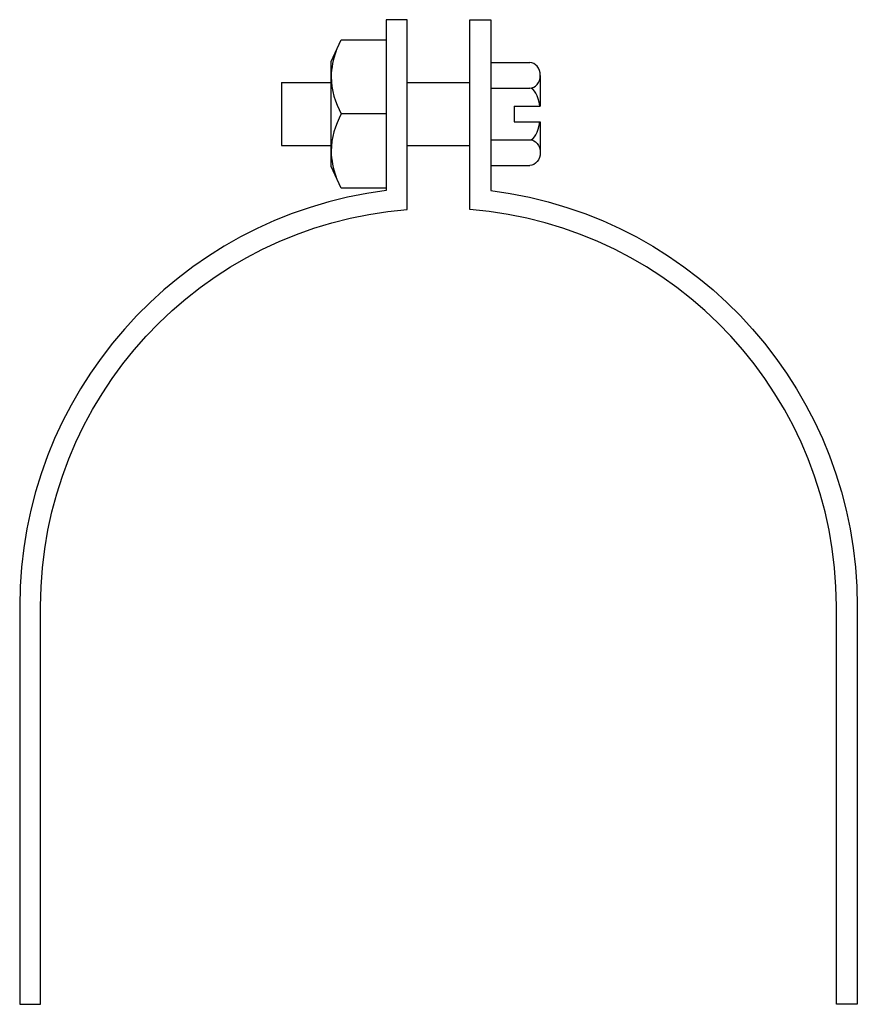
# Model space of a CAD drawing. Extents: x 11 to 205, y 25 to 254.
import ezdxf

# ---------------------------------------------------------------- set-up
doc = ezdxf.new("R2010")
doc.units = 0
doc.header["$MEASUREMENT"] = 0
doc.layers.get('0').update_dxf_attribs({"linetype": 'CONTINUOUS'})

# ---------------------------------------------------------------- blocks, each defined once
blk = doc.blocks.new('AI9-BLK1')
at = {"color": 7}
blk.add_line((6.39, 0), (-4.04, 0), dxfattribs=at)
blk.add_lwpolyline([(-4.04, -17.21), (-6.39, -12.17), (-6.39, 12.17), (-4.04, 17.21), (6.39, 17.21), (6.39, -17.21)], close=True, dxfattribs=at)
blk.add_open_spline([(-5.21, 14.69), (-5.95, 12.74), (-6.34, 10.69), (-6.39, 8.61), (-6.32, 5.59), (-5.52, 2.63), (-4.04, 0), (-5.52, -2.63), (-6.32, -5.59), (-6.39, -8.61), (-6.34, -10.69), (-5.95, -12.74), (-5.21, -14.69)], degree=3, knots=[0, 0, 0, 0, 1, 1, 1, 2, 2, 2, 3, 3, 3, 4, 4, 4, 4], dxfattribs=at)

msp = doc.modelspace()

# ---------------------------------------------------------------- linework, layer by layer
at = {"color": 7}
for p, q in [((120.12, 244.14), (120.12, 220.23)), ((120.12, 244.14), (129.17, 244.14)), ((131.61, 241.16), (131.61, 234.02)), ((71.44, 239.49), (83, 239.49)), ((71.44, 239.49), (71.44, 224.89)), ((100.65, 239.49), (115.25, 239.49)), ((120.12, 238.17), (129.17, 238.17)), ((125.53, 234.02), (125.53, 230.36)), ((125.53, 234.02), (131.61, 234.02)), ((125.53, 230.36), (131.61, 230.36)), ((131.61, 230.36), (131.61, 223.22)), ((71.44, 224.89), (83, 224.89)), ((100.65, 224.89), (115.25, 224.89)), ((120.12, 226.21), (129.17, 226.21)), ((120.12, 220.23), (129.17, 220.23))]:
    msp.add_line(p, q, dxfattribs=at)
for points, knots in [([(10.59, 117.79), (10.59, 166.86), (47.1, 208.26), (95.78, 214.39), (95.78, 214.39), (95.78, 254.09), (95.78, 254.09), (95.78, 254.09), (100.65, 254.09), (100.65, 254.09), (100.65, 254.09), (100.65, 210), (100.65, 210), (52.55, 206.19), (15.46, 166.04), (15.46, 117.79), (15.46, 117.79), (15.46, 25.31), (15.46, 25.31), (15.46, 25.31), (10.59, 25.31), (10.59, 25.31), (10.59, 25.31), (10.59, 117.79), (10.59, 117.79)], [0, 0, 0, 0, 1, 1, 1, 2, 2, 2, 3, 3, 3, 4, 4, 4, 5, 5, 5, 6, 6, 6, 7, 7, 7, 8, 8, 8, 8]), ([(205.31, 117.79), (205.31, 166.86), (168.8, 208.26), (120.12, 214.39), (120.12, 214.39), (120.12, 254.09), (120.12, 254.09), (120.12, 254.09), (115.25, 254.09), (115.25, 254.09), (115.25, 254.09), (115.25, 210), (115.25, 210), (163.35, 206.19), (200.44, 166.04), (200.44, 117.79), (200.44, 117.79), (200.44, 25.31), (200.44, 25.31), (200.44, 25.31), (205.31, 25.31), (205.31, 25.31), (205.31, 25.31), (205.31, 117.79), (205.31, 117.79)], [0, 0, 0, 0, 1, 1, 1, 2, 2, 2, 3, 3, 3, 4, 4, 4, 5, 5, 5, 6, 6, 6, 7, 7, 7, 8, 8, 8, 8]), ([(129.17, 238.17), (130.52, 238.17), (131.61, 239.5), (131.61, 241.16), (131.61, 242.81), (130.52, 244.14), (129.17, 244.14)], [0, 0, 0, 0, 1, 1, 1, 2, 2, 2, 2]), ([(129.17, 226.21), (130.52, 226.21), (131.61, 224.87), (131.61, 223.22), (131.61, 221.57), (130.52, 220.23), (129.17, 220.23)], [0, 0, 0, 0, 1, 1, 1, 2, 2, 2, 2])]:
    msp.add_open_spline(points, degree=3, knots=knots, dxfattribs=at)
for points in [[(131.49, 234.02), (131.17, 236.49), (130.23, 238.17), (129.17, 238.17)], [(129.17, 226.21), (130.23, 226.21), (131.17, 227.89), (131.49, 230.36)]]:
    msp.add_open_spline(points, degree=3, dxfattribs=at)

# ---------------------------------------------------------------- block references
msp.add_blockref('AI9-BLK1', (89.39, 232.19), dxfattribs=at)

doc.saveas('drawing.dxf')
